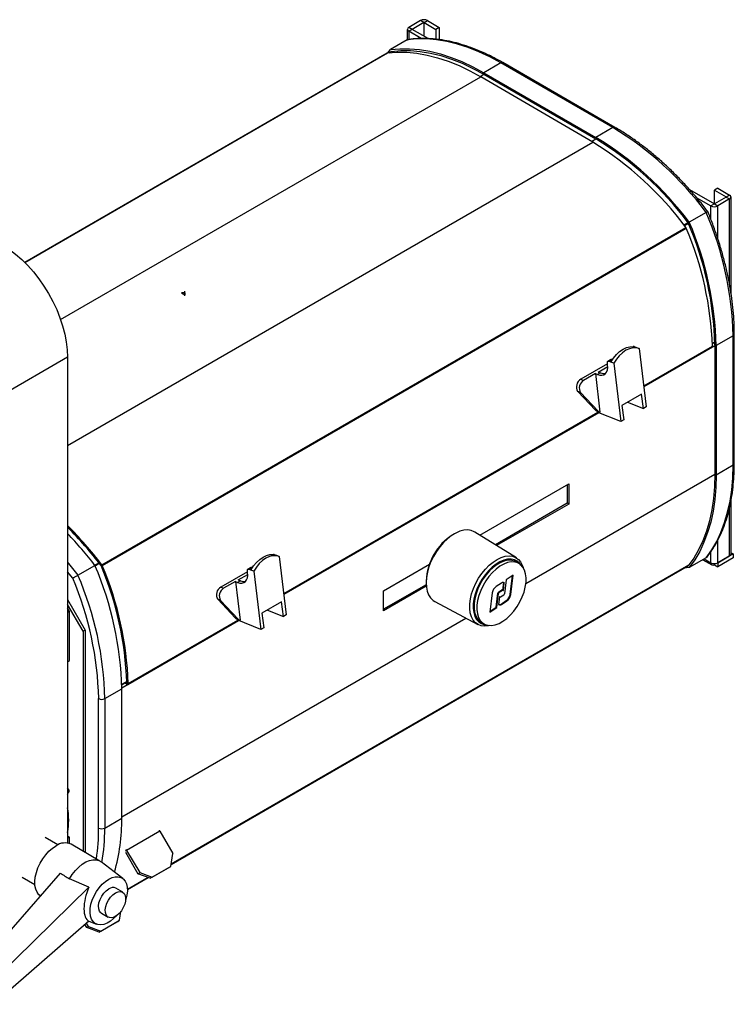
# Model space of a CAD drawing. Header units: millimetres. Extents: x 67 to 1149, y -763 to 433.
# Tile 13 of 15: x 793 to 1090, y -604 to -194. Entities that reach past the tile are written whole.
import ezdxf

# ---------------------------------------------------------------- set-up
doc = ezdxf.new("R2010")
doc.units = ezdxf.units.MM
doc.linetypes.add('CENTERX2', pattern=[20.32, 12.7, -2.54, 2.54, -2.54])

msp = doc.modelspace()

# ---------------------------------------------------------------- linework, layer by layer
at = {"color": 7, "linetype": 'Continuous', "lineweight": 25}
for p, q in [((959.59, -194.24), (954.64, -197.09)), ((961, -195.05), (956.06, -197.91)), ((961, -195.05), (959.59, -194.24)), ((961, -195.05), (961, -200.77)), ((961.01, -195.05), (962.42, -194.24)), ((961.01, -195.05), (965.95, -197.91)), ((961.01, -200.77), (961.01, -195.05)), ((962.42, -194.24), (967.37, -197.1)), ((954.06, -197.91), (954.06, -202.2)), ((956.06, -197.91), (954.64, -197.09)), ((956.06, -197.91), (954.64, -198.73)), ((959.83, -201.73), (954.64, -198.73)), ((954.64, -198.73), (954.64, -202.13)), ((962.76, -201.78), (956.06, -197.91)), ((956.06, -197.91), (956.06, -197.91)), ((967.37, -197.1), (965.95, -197.91)), ((965.95, -197.91), (965.95, -202.03)), ((967.37, -197.1), (967.37, -202.17)), ((954.06, -202.29), (946.99, -206.37)), ((945.71, -207.78), (794.75, -294.92)), ((794.77, -294.94), (945.81, -207.75)), ((945.97, -207.73), (946.99, -206.37)), ((947.44, -207.08), (946.42, -207.67)), ((946.46, -207.67), (947.49, -207.07)), ((992.97, -211.86), (985.89, -215.95)), ((1039.64, -238.81), (992.97, -211.86)), ((1040.53, -238.72), (993.87, -211.78)), ((984.37, -217.48), (985.89, -216.6)), ((985.89, -215.95), (1032.56, -242.89)), ((985.89, -216.6), (1032.56, -243.54)), ((809.66, -318.69), (984.67, -217.65)), ((1031.34, -244.93), (984.67, -217.65)), ((1039.64, -238.81), (1032.56, -242.89)), ((812.57, -371.22), (1031.34, -244.93)), ((1030.75, -244.59), (1032.56, -243.54)), ((1071.51, -264.56), (1081.92, -270.57)), ((1083.33, -264.04), (1081.92, -264.86)), ((1081.92, -270.57), (1081.92, -264.86)), ((1081.92, -264.86), (1086.87, -267.71)), ((1083.33, -264.04), (1088.28, -266.9)), ((1074.4, -267.86), (1080.51, -271.39)), ((1086.87, -267.72), (1081.92, -270.57)), ((1088.28, -268.53), (1083.33, -271.39)), ((1086.87, -267.71), (1088.28, -266.9)), ((1086.87, -267.71), (1086.87, -267.72)), ((1086.87, -267.72), (1088.28, -268.53)), ((1088.28, -304.44), (1088.28, -268.53)), ((1088.87, -307.83), (1088.87, -267.71)), ((1078.54, -274.15), (1071.47, -278.23)), ((1081.92, -270.57), (1080.51, -271.39)), ((1080.51, -277.11), (1080.51, -271.39)), ((1081.92, -270.57), (1083.33, -271.39)), ((1083.33, -285.06), (1083.33, -271.39)), ((1069.27, -279.34), (1070.97, -278.36)), ((1069.44, -279.56), (1071.11, -278.6)), ((826.82, -420.79), (1070.06, -280.37)), ((827, -421.11), (1070.24, -280.68)), ((1089.7, -325.52), (1082.63, -329.6)), ((1089.7, -379.41), (1089.7, -325.52)), ((1090.23, -378.68), (1090.23, -324.78)), ((1048.17, -329.98), (1048.11, -330.01)), ((1048.56, -329.98), (1048.42, -330.06)), ((1048.56, -329.98), (1049.47, -330.35)), ((1049.47, -330.35), (1050.66, -330.83)), ((1050.66, -330.83), (1053.55, -355.12)), ((1052.5, -346.3), (1081.08, -329.8)), ((1052.53, -346.56), (1080.91, -330.18)), ((1082.06, -329.64), (1052.55, -346.68)), ((1081.05, -328.61), (1082.05, -328.04)), ((1082.06, -328.34), (1081.06, -328.91)), ((1082.06, -329.27), (1082.06, -383.17)), ((1082.63, -329.6), (1082.63, -383.49)), ((812.57, -334.42), (784.29, -350.75)), ((812.57, -334.42), (812.57, -536.69)), ((1038.76, -335.41), (1037.56, -336.1)), ((1039.16, -335.41), (1037.96, -336.1)), ((1038.87, -336.47), (1037.96, -336.1)), ((1039.43, -335.52), (1039.16, -335.41)), ((1037.42, -337.18), (1026.29, -343.61)), ((1033.58, -340.57), (1037.52, -338.3)), ((1037.46, -337.55), (1037.36, -336.68)), ((1040.05, -336.95), (1038.87, -336.47)), ((1040.05, -336.95), (1042.95, -361.24)), ((1026.29, -343.61), (1027.48, -344.09)), ((1032.38, -341.26), (1027.48, -344.09)), ((1032.38, -341.26), (1034.29, -357.33)), ((1032.38, -341.26), (1033.29, -341.63)), ((1034.49, -340.94), (1033.29, -341.63)), ((1033.58, -340.57), (1034.49, -340.94)), ((1026.18, -349.15), (1025, -348.66)), ((1025, -348.66), (1032.39, -356.45)), ((1026.18, -349.15), (1033.58, -356.93)), ((1051.63, -349.74), (1043.43, -354.47)), ((1052.35, -355.81), (1051.63, -349.74)), ((1032.39, -356.45), (1033.58, -356.93)), ((1043.43, -354.47), (1044.15, -360.55)), ((1045.76, -353.13), (1052.35, -355.81)), ((1053.55, -355.12), (1052.35, -355.81)), ((902.6, -432.83), (1033.37, -357.34)), ((902.63, -433.1), (1033.65, -357.46)), ((1033.78, -357.51), (902.64, -433.22)), ((1032.86, -356.77), (1034.05, -357.26)), ((1033.11, -356.88), (1033.15, -357.26)), ((1042.95, -361.24), (1033.15, -357.26)), ((1044.15, -360.55), (1042.95, -361.24)), ((1089.7, -379.41), (1082.63, -383.49)), ((1003.44, -428.56), (1082.06, -383.17)), ((984.24, -408.49), (1021.25, -387.12)), ((1020.68, -387.45), (1020.68, -395.2)), ((1021.25, -387.12), (1021.25, -395.53)), ((1020.68, -395.2), (990.71, -412.51)), ((1021.25, -395.53), (991.26, -412.84)), ((1021.25, -395.53), (1020.68, -395.2)), ((1088.28, -417.14), (1088.28, -396.81)), ((1088.87, -416.32), (1088.87, -394.02)), ((973.66, -407.93), (972.98, -408.33)), ((999.5, -417.96), (982.16, -407.19)), ((1083.33, -420), (1083.33, -410.62)), ((898.26, -416.52), (898.2, -416.55)), ((898.66, -416.52), (898.52, -416.59)), ((898.66, -416.52), (899.57, -416.89)), ((899.57, -416.89), (900.75, -417.37)), ((900.75, -417.37), (903.65, -441.66)), ((1078.54, -417.89), (1071.47, -421.98)), ((1080.51, -420), (1080.51, -415.33)), ((1089.7, -416.33), (1083.33, -420)), ((1083.33, -420), (1088.28, -417.14)), ((1089.7, -417.96), (1083.33, -421.63)), ((1088.87, -415.85), (1089.7, -416.33)), ((1089.7, -416.33), (1089.7, -417.96)), ((816.91, -425.19), (823.98, -421.1)), ((823.9, -421), (825.61, -420)), ((824.03, -421.23), (825.78, -420.22)), ((826.52, -421.17), (826.82, -420.79)), ((827, -421.11), (826.52, -421.17)), ((855.68, -545.54), (1071.15, -421.15)), ((1071.23, -421.04), (855.69, -545.47)), ((888.86, -421.95), (887.65, -422.64)), ((889.25, -421.94), (888.05, -422.64)), ((889.52, -422.05), (889.25, -421.94)), ((944.18, -431.61), (963.24, -420.61)), ((1000.52, -420.31), (999.32, -419.62)), ((1071.47, -421.98), (1069.27, -422.23)), ((1071.06, -421.26), (1070.91, -421.28)), ((1077.11, -418.72), (1080.92, -420.91)), ((1077.7, -418.38), (1080.51, -420)), ((1081.92, -420.81), (1081.92, -420.34)), ((1081.92, -420.81), (1083.33, -421.63)), ((1083.33, -420), (1083.33, -420)), ((1083.33, -420), (1083.33, -421.63)), ((814.71, -426.45), (812.57, -423.74)), ((887.51, -423.72), (876.38, -430.15)), ((883.68, -427.11), (887.61, -424.83)), ((887.56, -424.09), (887.45, -423.22)), ((888.96, -423.01), (888.05, -422.64)), ((890.15, -423.49), (888.96, -423.01)), ((890.15, -423.49), (893.04, -447.78)), ((998.15, -425.21), (995.26, -427.08)), ((996.92, -433.1), (997.9, -425.37)), ((997.13, -433.22), (998.15, -425.21)), ((876.38, -430.15), (877.57, -430.63)), ((882.47, -427.8), (877.57, -430.63)), ((882.47, -427.8), (884.39, -443.87)), ((882.47, -427.8), (883.38, -428.17)), ((884.59, -427.47), (883.38, -428.17)), ((883.68, -427.11), (884.59, -427.47)), ((961.89, -429.14), (944.18, -439.37)), ((961.94, -429.77), (944.18, -440.02)), ((961.87, -427.56), (961.87, -428.36)), ((993.26, -428.42), (991.05, -429.85)), ((993.84, -431.34), (994.24, -428.22)), ((994.04, -431.59), (994.45, -428.34)), ((994.24, -428.22), (994.45, -428.34)), ((995.26, -427.08), (994.52, -432.93)), ((944.18, -440.02), (944.18, -431.61)), ((989.41, -432.51), (988.39, -440.53)), ((991.07, -438.53), (991.81, -432.69)), ((991.28, -438.65), (992.03, -432.81)), ((991.81, -432.69), (992.03, -432.81)), ((992.5, -434.14), (992.09, -437.4)), ((992.14, -432.15), (993.45, -431.3)), ((992.14, -432.15), (992.35, -432.28)), ((992.35, -432.28), (993.66, -431.43)), ((992.49, -434.28), (992.61, -434.35)), ((994.19, -433.46), (992.88, -434.31)), ((993.45, -431.3), (993.66, -431.43)), ((993.94, -431.39), (993.72, -431.27)), ((996.92, -433.1), (997.13, -433.22)), ((812.57, -435.34), (819.87, -447.98)), ((819.02, -448.47), (812.57, -437.3)), ((876.28, -435.69), (875.09, -435.2)), ((875.09, -435.2), (882.48, -442.99)), ((876.28, -435.69), (883.67, -443.47)), ((901.72, -436.28), (893.52, -441.01)), ((902.45, -442.35), (901.72, -436.28)), ((965.48, -436.08), (983.48, -445.72)), ((988.43, -440.24), (991.07, -438.53)), ((991.07, -438.53), (991.28, -438.65)), ((993.07, -437.2), (995.28, -435.76)), ((993.07, -437.2), (993.28, -437.32)), ((993.28, -437.32), (995.49, -435.89)), ((995.28, -435.76), (995.49, -435.89)), ((813.36, -440.3), (812.57, -438.93)), ((812.57, -440.76), (813.36, -440.3)), ((813.36, -460.71), (813.36, -440.3)), ((893.52, -441.01), (894.24, -447.09)), ((895.85, -439.67), (902.45, -442.35)), ((903.65, -441.66), (902.45, -442.35)), ((988.39, -440.53), (991.28, -438.65)), ((835.14, -525.71), (978.41, -443)), ((883.88, -444.05), (835.14, -472.19)), ((837.67, -470.6), (883.75, -444)), ((837.83, -470.22), (883.46, -443.88)), ((882.48, -442.99), (883.67, -443.47)), ((882.95, -443.31), (884.14, -443.8)), ((883.2, -443.41), (883.25, -443.8)), ((893.04, -447.78), (883.25, -443.8)), ((984.82, -444.73), (986.02, -445.43)), ((819.87, -447.98), (819.02, -448.47)), ((819.02, -448.47), (819.02, -540.09)), ((819.87, -447.98), (819.87, -540.58)), ((894.24, -447.09), (893.04, -447.78)), ((812.57, -461.17), (813.36, -460.71)), ((835.12, -470.59), (836.69, -469.68)), ((836.49, -470.1), (835.13, -470.89)), ((836.23, -469.95), (837.27, -470.56)), ((836.69, -469.57), (837.27, -469.91)), ((837.27, -469.91), (837.83, -470.22)), ((837.27, -470.56), (837.27, -469.91)), ((837.27, -469.91), (837.27, -469.91)), ((828.07, -476.55), (835.14, -472.47)), ((835.14, -526.36), (835.14, -472.47)), ((825.52, -530.45), (825.52, -476.55)), ((828.07, -476.55), (828.07, -530.45)), ((813.15, -514.53), (812.57, -513.7)), ((812.57, -514.96), (813.03, -515.61)), ((812.57, -516.4), (813.03, -515.61)), ((828.07, -530.45), (835.14, -526.36)), ((850.93, -531.75), (837.14, -539.71)), ((850.93, -531.75), (856.39, -541.02)), ((808.46, -537.46), (803.18, -534.41)), ((813.36, -534.2), (812.57, -533.75)), ((812.57, -534.66), (813.36, -534.2)), ((813.36, -536.9), (813.36, -534.2)), ((826.05, -544.15), (814.02, -537.21)), ((836.63, -540.54), (841.86, -549.44)), ((836.74, -539.96), (837.14, -539.71)), ((837.14, -539.71), (842.6, -548.98)), ((855.54, -546.41), (856.39, -541.02)), ((835.6, -551.43), (826.5, -544.45)), ((809.51, -549.23), (772.97, -591.13)), ((841.86, -549.44), (842.6, -548.98)), ((842.6, -548.98), (847.75, -550.91)), ((847.01, -551.36), (854.8, -546.86)), ((847.75, -550.91), (855.54, -546.41)), ((854.8, -546.86), (855.54, -546.41)), ((793.68, -550.87), (798.96, -553.92)), ((821.49, -555.04), (813.42, -551.58)), ((846.08, -551.01), (837.47, -555.99)), ((837.47, -556.05), (846.15, -551.04)), ((847.01, -551.36), (841.86, -549.44)), ((847.75, -550.91), (847.01, -551.36)), ((821.49, -555.04), (781.63, -594.01)), ((835.52, -557.13), (832.69, -555.49)), ((834.24, -568.83), (834.82, -565.11)), ((821.49, -569.13), (781.63, -603.81)), ((821.49, -569.13), (824.63, -570.43)), ((825.71, -573.78), (833.5, -569.28)), ((826.44, -573.33), (834.24, -568.83)), ((826.7, -565.89), (829.52, -567.52)), ((833.5, -569.28), (834.24, -568.83)), ((820.56, -571.86), (819.81, -570.59)), ((821.3, -571.41), (820.47, -570.01)), ((820.56, -571.86), (821.3, -571.41)), ((825.71, -573.78), (820.56, -571.86)), ((821.3, -571.41), (826.44, -573.33)), ((826.44, -573.33), (825.71, -573.78))]:
    msp.add_line(p, q, dxfattribs=at)
at = {"color": 7, "linetype": 'CENTERX2'}
msp.add_line((861.42, -308.88), (861.42, -306.89), dxfattribs=at)
at = {"color": 7, "linetype": 'Continuous'}
for p, q in [((861.42, -307.57), (860.01, -307.57)), ((860.01, -307.57), (861.42, -308.38)), ((861.42, -307.57), (861.42, -308.38))]:
    msp.add_line(p, q, dxfattribs=at)
at = {"color": 7, "linetype": 'Continuous', "lineweight": 25, "flags": 128}
for points in [[(992.97, -211.86), (988.41, -209.4), (983.88, -207.27), (979.38, -205.49), (974.93, -204.05), (970.55, -202.97), (966.26, -202.26), (962.07, -201.9), (958, -201.92), (954.06, -202.29)], [(945.81, -207.75), (949.75, -207.42), (953.82, -207.45), (958.01, -207.85), (962.3, -208.61), (966.68, -209.72), (971.12, -211.19), (975.61, -213.01), (980.13, -215.16), (984.67, -217.65)], [(946.99, -206.37), (950.93, -206), (955, -205.99), (959.19, -206.34), (963.48, -207.06), (967.86, -208.13), (972.31, -209.57), (976.81, -211.35), (981.34, -213.48), (985.89, -215.95)], [(947.4, -207.08), (951.3, -206.72), (955.33, -206.72), (959.47, -207.08), (963.72, -207.79), (968.05, -208.86), (972.45, -210.29), (976.91, -212.05), (981.39, -214.16), (985.89, -216.6)], [(785.7, -287.88), (788.33, -289.55), (790.94, -291.5), (793.5, -293.72), (795.98, -296.18), (798.37, -298.86), (800.63, -301.73), (802.75, -304.77), (804.7, -307.94), (806.47, -311.22), (808.04, -314.57), (809.4, -317.96), (810.52, -321.37), (811.41, -324.75), (812.05, -328.07), (812.44, -331.31), (812.57, -334.42)], [(1038.87, -336.47), (1039.93, -334.78), (1041.14, -333.29), (1042.48, -332.03), (1043.89, -331.05), (1045.34, -330.38), (1046.78, -330.03), (1048.17, -330.02), (1049.47, -330.35)], [(1050.66, -330.83), (1049.36, -330.5), (1047.97, -330.51), (1046.53, -330.86), (1045.08, -331.54), (1043.66, -332.52), (1042.33, -333.77), (1041.11, -335.26), (1040.05, -336.95)], [(1037.36, -336.68), (1037.35, -336.52), (1037.37, -336.37), (1037.42, -336.25), (1037.49, -336.15), (1037.59, -336.09), (1037.7, -336.06), (1037.82, -336.06), (1037.96, -336.1)], [(1033.29, -341.63), (1034.23, -341.9), (1035.11, -341.93), (1035.89, -341.71), (1036.54, -341.26), (1037.04, -340.59), (1037.37, -339.72), (1037.51, -338.7), (1037.46, -337.55)], [(1078.54, -417.89), (1080.83, -414.67), (1082.88, -411.15), (1084.67, -407.35), (1086.19, -403.27), (1087.45, -398.94), (1088.43, -394.37), (1089.13, -389.58), (1089.56, -384.59), (1089.7, -379.41)], [(1082.06, -383.17), (1081.92, -388.29), (1081.5, -393.22), (1080.81, -397.97), (1079.84, -402.49), (1078.6, -406.78), (1077.1, -410.81), (1075.34, -414.58), (1073.32, -418.07), (1071.06, -421.26)], [(1082.63, -383.49), (1082.49, -388.67), (1082.06, -393.66), (1081.36, -398.45), (1080.38, -403.02), (1079.12, -407.35), (1077.6, -411.43), (1075.81, -415.23), (1073.76, -418.75), (1071.47, -421.98)], [(982.16, -407.19), (981.96, -407.07), (980.65, -406.54), (979.19, -406.33), (977.61, -406.44), (975.95, -406.87), (974.24, -407.61), (972.52, -408.66), (970.82, -409.97), (969.19, -411.54), (967.64, -413.31), (966.23, -415.27), (964.98, -417.35), (963.91, -419.53), (963.05, -421.75), (962.41, -423.96), (962.02, -426.13), (961.87, -428.19), (961.98, -430.12), (962.33, -431.86), (962.93, -433.38), (963.75, -434.65), (964.79, -435.64), (965.48, -436.08)], [(888.96, -423.01), (890.02, -421.32), (891.23, -419.83), (892.57, -418.57), (893.98, -417.59), (895.43, -416.92), (896.87, -416.57), (898.27, -416.56), (899.57, -416.89)], [(900.75, -417.37), (899.46, -417.04), (898.06, -417.05), (896.62, -417.4), (895.17, -418.07), (893.76, -419.05), (892.42, -420.31), (891.21, -421.8), (890.15, -423.49)], [(980.03, -439.08), (980.05, -437.11), (980.33, -435.02), (980.85, -432.86), (981.61, -430.67), (982.58, -428.51), (983.75, -426.42), (985.09, -424.45), (986.57, -422.64), (988.15, -421.04), (989.81, -419.67), (991.5, -418.58), (993.19, -417.78), (994.83, -417.29), (996.4, -417.12), (997.86, -417.28), (999.17, -417.77), (1000.3, -418.57), (1001.24, -419.66), (1001.95, -421.02), (1002.28, -422.01)], [(812.57, -419.78), (812.97, -420.27), (816.91, -425.19)], [(1001.39, -420.95), (1000.84, -420.22), (999.83, -419.34), (998.63, -418.76), (997.28, -418.5), (995.81, -418.55), (994.25, -418.93), (992.64, -419.61), (991.02, -420.59), (989.42, -421.84), (987.88, -423.34), (986.44, -425.04), (985.14, -426.9), (983.99, -428.9), (983.04, -430.96), (982.3, -433.06), (981.78, -435.14), (981.51, -437.14), (981.48, -439.03)], [(999.32, -419.62), (998.86, -419.38), (997.58, -419.01), (996.16, -418.96), (994.64, -419.23), (993.05, -419.82), (991.44, -420.72), (989.85, -421.89), (988.31, -423.33), (986.87, -424.97), (985.55, -426.8), (984.39, -428.76), (983.42, -430.8), (982.67, -432.88), (982.14, -434.94), (981.86, -436.93), (981.84, -438.8), (982.06, -440.51), (982.53, -442.02), (983.23, -443.28), (984.16, -444.27), (984.82, -444.73)], [(1003.51, -426.24), (1003.28, -424.53), (1002.81, -423.02), (1002.11, -421.76), (1001.18, -420.77), (1000.07, -420.08), (998.78, -419.7), (997.36, -419.65), (995.84, -419.92), (994.26, -420.51), (992.65, -421.41), (991.05, -422.59), (989.52, -424.02), (988.07, -425.67), (986.75, -427.49), (985.59, -429.45), (984.62, -431.5), (983.87, -433.57), (983.35, -435.63), (983.07, -437.62), (983.04, -439.5), (983.26, -441.21), (983.73, -442.71), (984.44, -443.98), (985.36, -444.96), (986.48, -445.66), (987.76, -446.03), (989.18, -446.09), (990.7, -445.81), (992.29, -445.22), (993.9, -444.32), (995.49, -443.15), (997.03, -441.72), (998.47, -440.07), (999.79, -438.24), (1000.95, -436.28), (1001.92, -434.24), (1002.67, -432.16), (1003.2, -430.1), (1003.48, -428.11), (1003.51, -426.24)], [(883.38, -428.17), (884.32, -428.44), (885.2, -428.47), (885.98, -428.25), (886.63, -427.8), (887.13, -427.13), (887.46, -426.26), (887.6, -425.23), (887.56, -424.09)], [(887.45, -423.22), (887.45, -423.06), (887.47, -422.91), (887.51, -422.79), (887.59, -422.69), (887.68, -422.63), (887.79, -422.6), (887.92, -422.6), (888.05, -422.64)], [(992.88, -434.31), (992.81, -434.35), (992.74, -434.37), (992.68, -434.37), (992.62, -434.35), (992.58, -434.32), (992.54, -434.28), (992.52, -434.21), (992.5, -434.14)], [(993.66, -431.43), (993.73, -431.39), (993.8, -431.37), (993.86, -431.37), (993.92, -431.38), (993.97, -431.41), (994, -431.46), (994.03, -431.52), (994.04, -431.59)], [(988.38, -446.1), (987.85, -446.22), (986.28, -446.39), (984.83, -446.22), (983.52, -445.74), (982.39, -444.94), (981.45, -443.85), (980.74, -442.49), (980.26, -440.89), (980.03, -439.08)], [(981.48, -439.03), (981.7, -440.76), (982.17, -442.29), (982.87, -443.58), (983.78, -444.6), (984.89, -445.33), (986.16, -445.76), (987.02, -445.86)], [(850.65, -531.37), (850.77, -531.51), (850.93, -531.75)], [(801.26, -558.69), (800.67, -558.21), (799.88, -557.19), (799.32, -555.9), (799.01, -554.39), (798.94, -552.7), (799.13, -550.87), (799.57, -548.96), (800.25, -547.03), (801.14, -545.12), (802.22, -543.3), (803.46, -541.61), (804.83, -540.11), (806.28, -538.84), (807.77, -537.83)], [(837.14, -539.71), (836.98, -539.47), (836.86, -539.33)], [(813.42, -551.58), (814.55, -549.79), (815.83, -548.14), (817.22, -546.7), (818.68, -545.49), (820.18, -544.55), (821.67, -543.92), (823.1, -543.6), (824.44, -543.61), (825.64, -543.94), (826.5, -544.45)], [(832.99, -566.92), (831.76, -568.15), (830.39, -569.23), (829, -570.04), (827.63, -570.54), (826.32, -570.73), (825.12, -570.59), (824.07, -570.14), (823.2, -569.38), (822.54, -568.35), (822.11, -567.07), (821.92, -565.58), (821.99, -563.93), (822.3, -562.18), (822.85, -560.39), (823.61, -558.6), (824.58, -556.88), (825.71, -555.28), (826.96, -553.86), (828.31, -552.65), (829.7, -551.71), (829.7, -551.71)], [(829.7, -551.71), (831.08, -551.05), (832.43, -550.7), (833.68, -550.68), (834.81, -550.97), (835.78, -551.58), (836.54, -552.48), (837.09, -553.64), (837.4, -555.03), (837.47, -556.61), (837.28, -558.31), (836.85, -560.09), (836.74, -560.43)], [(826.7, -565.89), (826.43, -565.7), (825.86, -564.99), (825.53, -564.01), (825.46, -562.83), (825.66, -561.5), (826.11, -560.13), (826.79, -558.79), (827.65, -557.58), (828.64, -556.55), (829.7, -555.79)], [(832.52, -557.42), (833.58, -556.97), (834.57, -556.85), (835.43, -557.07), (836.11, -557.63), (836.56, -558.48), (836.76, -559.57), (836.69, -560.83), (836.36, -562.19), (835.79, -563.56), (835.02, -564.85), (834.09, -565.98), (833.06, -566.88), (831.99, -567.49), (830.96, -567.78), (830.03, -567.72), (829.25, -567.33), (828.68, -566.62), (828.36, -565.65), (828.29, -564.46), (828.49, -563.14), (828.94, -561.76), (829.62, -560.43), (830.48, -559.21), (831.47, -558.19), (832.52, -557.42)]]:
    msp.add_lwpolyline(points, dxfattribs=at)
at = {"color": 7, "linetype": 'Continuous', "lineweight": 25}
for centre, radius, start, end in [((961, -196.97), 3.08, 62.6086, 117.3913), ((961, -195.06), 0.0015, 61.8733, 118.6167), ((954.95, -197.91), 0.874, 110.785, 249.2154), ((956.06, -197.91), 0.000421, 110.9344, 253.609), ((945.84, -208.02), 0.28, 97.138, 119.7808), ((993.49, -212.6), 0.905, 65.6886, 125.6212), ((1040.16, -239.54), 0.905, 65.7044, 125.6198), ((968.82, -355.84), 136.79, 36.6674, 58.822), ((958.91, -362.95), 138.47, 36.6103, 58.4621), ((961.1, -360.63), 137.73, 36.7445, 58.7448), ((961.72, -360.29), 136.56, 36.8089, 58.7508), ((1086.87, -267.71), 0.000434, 288.2129, 70.3168), ((1087.97, -267.71), 0.874, 290.7817, 69.2187), ((951.98, -328.54), 137.76, 1.2574, 23.2553), ((1081.92, -268.66), 3.08, 242.6104, 297.3895), ((1081.92, -270.57), 0.00144, 240.6309, 297.8543), ((946.44, -332.05), 135.65, 1.1746, 23.2678), ((945.85, -332.42), 136.81, 1.1802, 23.3324), ((1068.97, -281.2), 1.37, 22.1995, 37.3885), ((943.5, -334.4), 137.66, 1.9175, 22.9696), ((1089.32, -324.69), 0.905, 294.374, 354.2908), ((1048.37, -330.37), 0.436, 63.1572, 117.2376), ((1080.69, -329.85), 0.39, 304.3232, 8.3315), ((1038.96, -335.79), 0.436, 63.1572, 117.2376), ((1028.16, -346.78), 3.69, 120.6088, 210.7215), ((1029.35, -347.26), 3.69, 120.6086, 210.7216), ((1035.93, -337.83), 3.42, 245.1696, 281.5428), ((1033.37, -355.52), 1.35, 223.1253, 247.6197), ((1034.55, -356.03), 1.33, 222.946, 259.0665), ((1089.32, -378.59), 0.905, 294.3726, 354.3066), ((699.41, -517.98), 160.24, 37.3379, 45.0765), ((700.01, -517.68), 159.12, 37.3394, 44.9751), ((695.14, -520.08), 162.46, 37.5313, 43.7154), ((985.86, -428.59), 24.01, 122.4468, 177.5586), ((898.46, -416.9), 0.436, 63.1572, 117.2376), ((1087.87, -416.22), 1.01, 294.3762, 354.3022), ((697.42, -475.49), 137.76, 1.2574, 23.2553), ((699.86, -474.67), 137.49, 1.9868, 22.9003), ((826.51, -421.17), 0.00195, 23.3419, 36.6581), ((825.73, -421.62), 1.37, 22.1995, 37.3885), ((699.36, -475.02), 138.56, 1.9868, 22.9003), ((889.05, -422.33), 0.436, 63.1572, 117.2376), ((1081.37, -420.14), 0.874, 170.7872, 309.2017), ((1081.92, -417.27), 3.08, 242.6104, 297.3895), ((691.29, -479.37), 136.81, 1.1802, 23.3324), ((690.44, -479.49), 135.12, 1.2437, 23.109), ((878.26, -433.32), 3.69, 120.6096, 210.7206), ((886.02, -424.37), 3.42, 245.1696, 281.5428), ((993.32, -433.08), 3.95, 125.1069, 171.7055), ((993.91, -429.16), 0.984, 56.3309, 131.0083), ((879.45, -433.8), 3.69, 120.6095, 210.7208), ((992.6, -432.8), 0.791, 125.1086, 171.705), ((992.81, -432.92), 0.791, 125.1086, 171.705), ((993.62, -431.5), 0.254, 65.3306, 130.5794), ((993.73, -432.81), 0.791, 305.1073, 351.7042), ((993.01, -432.53), 3.95, 305.1069, 351.7055), ((993.22, -432.65), 3.95, 305.1069, 351.7055), ((992.64, -436.58), 0.984, 236.3316, 311.0076), ((992.37, -436.28), 1.15, 256.1375, 307.4258), ((883.46, -442.06), 1.35, 223.1201, 247.625), ((884.64, -442.57), 1.33, 222.9457, 259.0639), ((837.27, -469.91), 0.00044, 230.583, 10.5242), ((837.49, -470.29), 0.352, 230.5141, 10.6233), ((826.8, -474.1), 2.77, 242.6103, 297.3897), ((785.1, -527.13), 27.94, 349.4428, 10.5572), ((757.51, -527.22), 77.64, 343.9007, 0.6321), ((741.29, -530.75), 84.23, 351.4302, 0.2094), ((826.8, -527.99), 2.77, 242.6103, 297.3897), ((743.14, -530.79), 84.93, 350.5283, 0.2339), ((811.42, -542.78), 6.15, 64.9437, 126.3668), ((831.44, -558.09), 2.89, 64.2062, 127.1043)]:
    msp.add_arc(centre, radius, start, end, dxfattribs=at)
for centre, major_axis, ratio, start_param, end_param in [((1521.43, -960.02), (978.83, -574.88), 0.008076, 3.902731, 3.908542), ((825.73, -558.17), (4.14, 11), 0.434538, 1.448983, 3.120416)]:
    msp.add_ellipse(centre, major_axis=major_axis, ratio=ratio, start_param=start_param, end_param=end_param, dxfattribs=at)
for points, knots in [([(954.06, -202.29), (954.15, -202.25), (954.28, -202.18), (954.44, -202.16), (954.49, -202.15)], [0, 0, 0, 0, 0.635361, 1, 1, 1, 1]), ([(993.87, -211.78), (993.15, -211.37), (991.07, -210.19), (987.63, -208.44), (983.56, -206.62), (979.51, -205.08), (975.51, -203.82), (971.55, -202.84), (967.65, -202.15), (963.83, -201.76), (960.11, -201.67), (957, -201.82), (955.16, -202.06), (954.49, -202.15)], [0, 0, 0, 0, 0.05232, 0.151623, 0.250949, 0.350267, 0.449556, 0.548788, 0.647929, 0.74694, 0.845776, 0.944398, 1, 1, 1, 1]), ([(1079.18, -273.78), (1078.68, -273.13), (1077.03, -271), (1074.15, -267.51), (1070.5, -263.36), (1066.75, -259.4), (1062.92, -255.64), (1059.02, -252.08), (1055.06, -248.73), (1051.05, -245.61), (1047, -242.74), (1043.49, -240.46), (1041.33, -239.19), (1040.53, -238.72)], [0, 0, 0, 0, 0.043435, 0.14312, 0.242827, 0.342554, 0.442301, 0.542073, 0.641871, 0.741697, 0.841551, 0.941432, 1, 1, 1, 1]), ([(1079.16, -273.79), (1079.17, -273.79), (1079.19, -273.77), (1079.02, -273.87), (1078.78, -274.01), (1078.62, -274.1), (1078.54, -274.15)], [0, 0, 0, 0, 0.170903, 0.585883, 0.793137, 1, 1, 1, 1]), ([(1090.23, -324.78), (1090.22, -323.95), (1090.2, -321.54), (1090, -317.47), (1089.54, -312.53), (1088.86, -307.5), (1087.96, -302.4), (1086.84, -297.25), (1085.5, -292.05), (1083.96, -286.82), (1082.21, -281.59), (1080.59, -277.24), (1079.54, -274.64), (1079.19, -273.78)], [0, 0, 0, 0, 0.052633, 0.152489, 0.252334, 0.352159, 0.451963, 0.551743, 0.651502, 0.751239, 0.850957, 0.950658, 1, 1, 1, 1]), ([(1078.88, -417.59), (1079.22, -417.15), (1080.28, -415.78), (1081.91, -413.29), (1083.71, -410.05), (1085.29, -406.59), (1086.66, -402.91), (1087.82, -399.03), (1088.75, -394.96), (1089.47, -390.72), (1089.95, -386.3), (1090.19, -382.28), (1090.22, -379.69), (1090.23, -378.68)], [0, 0, 0, 0, 0.0461544, 0.1442476, 0.2425133, 0.3410202, 0.4397408, 0.5386382, 0.637672, 0.7368037, 0.8360001, 0.9352337, 1, 1, 1, 1]), ([(1078.88, -417.59), (1078.84, -417.63), (1078.75, -417.76), (1078.62, -417.84), (1078.54, -417.89)], [0, 0, 0, 0, 0.36471, 1, 1, 1, 1]), ([(816.91, -425.19), (816.82, -425.24), (816.65, -425.34), (816.26, -425.56), (815.73, -425.87), (815.13, -426.21), (814.85, -426.37), (814.71, -426.45)], [0, 0, 0, 0, 0.123813, 0.247873, 0.496278, 0.747215, 1, 1, 1, 1]), ([(813.03, -515.61), (813.1, -515.49), (813.25, -515.25), (813.28, -514.86), (813.22, -514.6), (813.13, -514.51), (813.12, -514.5)], [0, 0, 0, 0, 0.322021, 0.644047, 0.966075, 1, 1, 1, 1])]:
    msp.add_open_spline(points, degree=3, knots=knots, dxfattribs=at)

doc.saveas('drawing.dxf')
